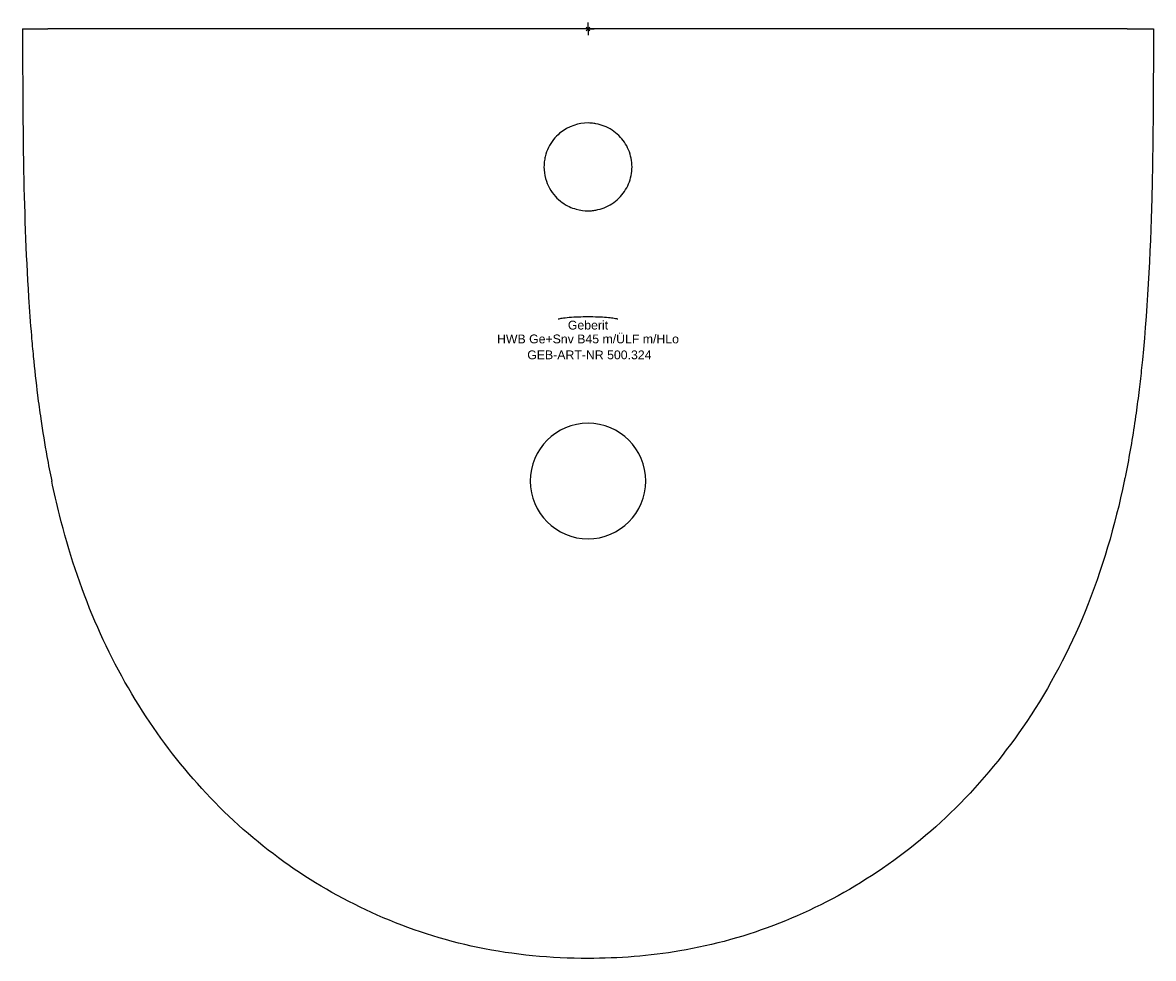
# Model space of a CAD drawing. Header units: millimetres. Extents: x -225 to 225, y -370 to 2.
import ezdxf
from ezdxf.enums import TextEntityAlignment as Align

# ---------------------------------------------------------------- set-up
doc = ezdxf.new("R2010")
doc.units = ezdxf.units.MM
doc.layers.get('0').update_dxf_attribs({"linetype": 'CONTINUOUS'})
for name, color, linetype, lineweight in [('Arbeitspunkt(DIN)', 7, 'CONTINUOUS', 25), ('GEB-ART-NR', 1, 'CONTINUOUS', 18), ('GEB-BEZUG', 2, 'CONTINUOUS', 25), ('GEB-TEXT', 5, 'CONTINUOUS', 18)]:
    doc.layers.add(name, color=color, linetype=linetype, lineweight=lineweight)
doc.layers.add('GEB-KONTUR-A', color=5, linetype='CONTINUOUS')
doc.styles.get("Standard").update_dxf_attribs({"font": 'arial.ttf'})

# ---------------------------------------------------------------- blocks, each defined once
blk = doc.blocks.new('Einfügepunkt')
at = {"layer": 'GEB-BEZUG'}
for p, q in [((-0.71, -0.71), (0.71, 0.71)), ((-0.71, 0.71), (0.71, -0.71))]:
    blk.add_line(p, q, dxfattribs=at)

msp = doc.modelspace()

# ---------------------------------------------------------------- linework, layer by layer
at = {"layer": 'Arbeitspunkt(DIN)', "ltscale": 25}
for q in [(-2.5, 0), (0, 2.5), (0, -2.5), (2.5, 0)]:
    msp.add_line((0, 0), q, dxfattribs=at)
at = {"layer": 'GEB-KONTUR-A', "ltscale": 25}
for p, q in [((-214.5, 0), (-215, 0)), ((0, 0), (-214.5, 0)), ((214.5, 0), (0, 0)), ((214.5, 0), (215, 0)), ((0, -114.67), (0, -114.67))]:
    msp.add_line(p, q, dxfattribs=at)
for start, end in [(90, 270), (270, 90)]:
    msp.add_arc((0, -180), 23, start, end, dxfattribs=at)
for points, knots in [([(-225, 0), (-225, 0), (-224.48, 0), (-222.26, 0), (-218.93, 0), (-216.31, 0), (-215, 0)], [0.0111712, 0.0111712, 0.0111712, 0.0111712, 0.2559, 0.5006288, 0.7453576, 0.9900836, 0.9900836, 0.9900836, 0.9900836]), ([(-225, 0), (-225, -7.25), (-225, -13.13), (-224.95, -26.36), (-224.91, -32.99), (-224.8, -44.17), (-224.74, -48.64), (-224.34, -71.19), (-223.74, -89.23), (-222.3, -111.95), (-221.93, -117.1), (-221.27, -124.95), (-221.02, -127.67), (-220.26, -135.53), (-219.7, -140.65), (-218.66, -148.94), (-218.23, -152.1), (-217.05, -160.24), (-216.24, -165.23), (-214.74, -173.47), (-214.1, -176.74), (-213.42, -180)], [0.000001, 0.000001, 0.000001, 0.000001, 2.176131, 2.176131, 4.408572, 4.408572, 5.918709, 5.918709, 11.99876, 11.99876, 13.762116, 13.762116, 14.69925, 14.69925, 16.472654, 16.472654, 17.570183, 17.570183, 19.307046, 19.307046, 20.453198, 20.453198, 20.453198, 20.453198]), ([(225, 0), (225, -5.96), (225, -11.02), (224.97, -22.13), (224.95, -27.69), (224.81, -44.67), (224.65, -55.98), (223.76, -89.32), (222.59, -113.49), (219.89, -138.85), (219.55, -141.77), (218.8, -147.87), (218.38, -151.04), (216.89, -161.44), (215.68, -168.64), (214.09, -176.71), (213.91, -177.62), (213.62, -179.02), (213.52, -179.51), (213.42, -180)], [-49.713447, -49.713447, -49.713447, -49.713447, -48.021192, -48.021192, -46.291448, -46.291448, -42.764331, -42.764331, -35.924594, -35.924594, -35.03489, -35.03489, -34.063627, -34.063627, -31.849532, -31.849532, -31.567374, -31.567374, -31.415702, -31.415702, -31.415702, -31.415702]), ([(215, 0), (216.31, 0), (218.93, 0), (222.26, 0), (224.48, 0), (225, 0), (225, 0)], [0.0099164, 0.0099164, 0.0099164, 0.0099164, 0.2546424, 0.4993712, 0.7441, 0.9888288, 0.9888288, 0.9888288, 0.9888288]), ([(0, -37.46), (-3.6, -37.46), (-7.78, -38.63), (-13.04, -43.04), (-14.59, -44.95), (-16.27, -48.37), (-16.72, -49.59), (-17.18, -51.53), (-17.31, -52.19), (-17.43, -53.21), (-17.46, -53.55), (-17.5, -54.23), (-17.51, -54.53), (-17.52, -58.13), (-16.62, -61.07), (-13.94, -65.87), (-12.16, -67.74), (-8.44, -70.42), (-6.52, -71.25), (-2.99, -72.25), (-1.38, -72.42), (0, -72.42)], [0.0000059, 0.0000059, 0.0000059, 0.0000059, 0.25, 0.25, 0.375, 0.375, 0.4375, 0.4375, 0.46875, 0.46875, 0.484375, 0.484375, 0.5, 0.5, 0.625, 0.625, 0.75, 0.75, 0.875, 0.875, 0.9999896, 0.9999896, 0.9999896, 0.9999896]), ([(0, -72.42), (0.49, -72.41), (0.93, -72.4), (1.97, -72.32), (2.54, -72.24), (4.24, -71.93), (5.38, -71.6), (7.54, -70.75), (8.57, -70.22), (10.52, -68.97), (11.44, -68.23), (12.3, -67.39), (12.34, -67.35), (13.98, -65.72), (15.26, -63.79), (17.03, -59.59), (17.52, -57.26), (17.52, -54.94), (17.52, -54.93), (17.51, -52.61), (17.05, -50.35), (15.69, -47.1), (15.14, -46.08), (13.87, -44.21), (13.16, -43.35), (12.34, -42.53), (12.31, -42.49), (11.45, -41.66), (10.55, -40.93), (8.59, -39.67), (7.54, -39.13), (5.38, -38.27), (4.27, -37.95), (2.55, -37.64), (1.97, -37.56), (0.93, -37.48), (0.49, -37.46), (0, -37.46)], [0, 0, 0, 0, 0.0265105, 0.0265105, 0.0588487, 0.0588487, 0.1220991, 0.1220991, 0.1844219, 0.1844219, 0.2468594, 0.2468594, 0.25, 0.25, 0.3731277, 0.3731277, 0.4999999, 0.4999999, 0.5001906, 0.5001906, 0.6268049, 0.6268049, 0.6898395, 0.6898395, 0.7499999, 0.7499999, 0.752932, 0.752932, 0.8155852, 0.8155852, 0.8780159, 0.8780159, 0.9412648, 0.9412648, 0.9735552, 0.9735552, 0.9999999, 0.9999999, 0.9999999, 0.9999999]), ([(0, -114.67), (-1.26, -114.67), (-2.54, -114.69), (-5.08, -114.78), (-6.36, -114.85), (-8.59, -115.03), (-9.58, -115.14), (-11.03, -115.36), (-11.57, -115.49), (-11.87, -115.58), (-11.91, -115.6), (-11.91, -115.6)], [0, 0, 0, 0, 0.378437, 0.378437, 0.797356, 0.797356, 1.208921, 1.208921, 1.588112, 1.588112, 1.698886, 1.698886, 1.698886, 1.698886]), ([(11.91, -115.6), (11.91, -115.6), (11.89, -115.59), (11.79, -115.56), (11.66, -115.52), (11.21, -115.41), (10.82, -115.33), (9.75, -115.16), (8.99, -115.07), (7.18, -114.91), (6.08, -114.83), (3.68, -114.72), (2.32, -114.68), (0.65, -114.67), (0.32, -114.67), (0, -114.67)], [0.360373, 0.360373, 0.360373, 0.360373, 0.433279, 0.433279, 0.594101, 0.594101, 0.845726, 0.845726, 1.181471, 1.181471, 1.55707, 1.55707, 1.964768, 1.964768, 2.061613, 2.061613, 2.061613, 2.061613]), ([(0, -370.01), (-14.7, -370.01), (-29.49, -368.65), (-57.59, -362.81), (-71.06, -358.45), (-96.15, -347.36), (-107.95, -340.7), (-130.21, -325.12), (-140.72, -316.07), (-159.71, -296.19), (-168.29, -285.31), (-183.73, -261.8), (-190.55, -249.03), (-202.05, -222.14), (-206.69, -207.9), (-211.44, -189), (-212.47, -184.51), (-213.42, -180)], [0, 0, 0, 0, 4.410223, 4.410223, 8.609852, 8.609852, 12.638652, 12.638652, 16.760321, 16.760321, 20.885128, 20.885128, 25.195523, 25.195523, 29.660052, 29.660052, 31.041934, 31.041934, 31.041934, 31.041934]), ([(213.42, -180), (209.71, -197.7), (204.66, -215.22), (191.58, -247.23), (183.79, -261.96), (166.31, -288.05), (156.8, -299.71), (136.06, -320.29), (124.8, -329.37), (101.27, -344.61), (88.94, -350.98), (63.42, -361.03), (50.07, -364.75), (24.5, -369.07), (12.22, -370.01), (0, -370.01)], [0, 0, 0, 0, 5.424496, 5.424496, 10.373813, 10.373813, 14.845178, 14.845178, 19.138333, 19.138333, 23.257395, 23.257395, 27.369696, 27.369696, 31.037082, 31.037082, 31.037082, 31.037082])]:
    msp.add_open_spline(points, degree=3, knots=knots, dxfattribs=at)

# ---------------------------------------------------------------- block references
at = {"ltscale": 25}
msp.add_blockref('Einfügepunkt', (0, 0), dxfattribs=at)

# ---------------------------------------------------------------- texts
at = {"layer": 'GEB-ART-NR'}
msp.add_text('GEB-ART-NR 500.324', height=3.5, dxfattribs=at).set_placement((0.55, -131.51), align=Align.CENTER)
at = {"layer": 'GEB-TEXT'}
for s, p in [('Geberit', (0, -119.67)), ('HWB Ge+Snv B45 m/ÜLF m/HLo', (0, -125.17))]:
    msp.add_text(s, height=3.5, dxfattribs=at).set_placement(p, align=Align.CENTER)

doc.saveas('drawing.dxf')
